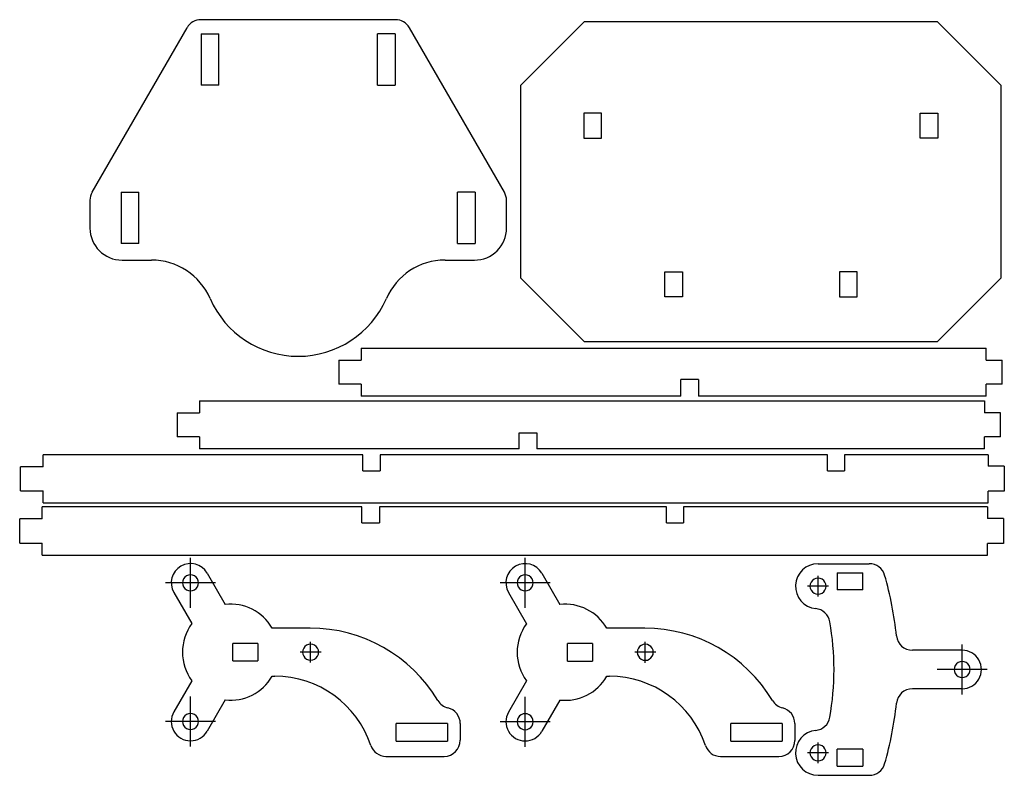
# Model space of a CAD drawing. Extents: x 89 to 396, y 84 to 320.
import ezdxf

# ---------------------------------------------------------------- set-up
doc = ezdxf.new("R2010")
doc.units = 0
doc.layers.get('0').update_dxf_attribs({"linetype": 'CONTINUOUS'})

msp = doc.modelspace()

# ---------------------------------------------------------------- linework, layer by layer
at = {"color": 7}
for points in [[(206.258499, 319.730264), (145.540521, 319.730264)], [(111.569397, 265.890519), (141.210403, 317.230242)], [(240.229636, 265.890519), (210.588622, 317.230242)], [(245.289131, 299.189972), (265.289131, 319.189958)], [(265.289131, 319.189958), (375.28913, 319.189958)], [(395.289146, 299.189972), (375.28913, 319.189958)], [(145.649503, 315.278094), (145.649503, 299.278104)], [(145.649503, 315.278094), (151.149502, 315.278094)], [(151.149502, 299.278104), (151.149502, 315.278094)], [(200.649512, 299.278104), (200.649512, 315.278094)], [(206.149511, 315.278094), (200.649512, 315.278094)], [(206.149511, 315.278094), (206.149511, 299.278104)], [(151.149502, 299.278104), (145.649503, 299.278104)], [(200.649512, 299.278104), (206.149511, 299.278104)], [(245.289131, 299.189972), (245.289131, 239.189959)], [(395.289146, 239.189959), (395.289146, 299.189972)], [(265.039131, 290.589982), (265.039131, 282.789933)], [(270.539131, 290.589982), (265.039131, 290.589982)], [(270.539131, 282.789933), (270.539131, 290.589982)], [(265.039131, 282.789933), (270.539131, 282.789933)], [(120.6495, 265.932164), (120.6495, 249.932149)], [(120.6495, 265.932164), (126.1495, 265.932164)], [(126.1495, 249.932149), (126.1495, 265.932164)], [(225.649512, 249.932149), (225.649512, 265.932164)], [(231.149512, 265.932164), (225.649512, 265.932164)], [(231.149512, 265.932164), (231.149512, 249.932149)], [(110.899525, 263.390524), (110.899525, 254.730262)], [(240.899511, 254.730262), (240.899511, 263.390524)], [(126.1495, 249.932149), (120.6495, 249.932149)], [(225.649512, 249.932149), (231.149512, 249.932149)], [(120.899505, 244.730255), (130.073747, 244.730255)], [(221.72527, 244.730255), (230.899512, 244.730255)], [(344.78913, 241.042149), (344.78913, 233.242153)], [(350.28913, 241.042149), (344.78913, 241.042149)], [(350.28913, 233.242153), (350.28913, 241.042149)], [(395.289146, 239.189959), (375.28913, 219.189973), (265.289131, 219.189973), (245.289131, 239.189959)], [(344.78913, 233.242153), (350.28913, 233.242153)], [(195.587591, 217.304102), (195.587591, 213.55411)], [(195.587591, 217.304102), (390.587606, 217.304102)], [(390.587606, 213.55411), (390.587606, 217.304102)], [(188.587592, 213.55411), (188.587592, 206.054098)], [(188.587592, 213.55411), (195.587591, 213.55411)], [(390.587606, 213.55411), (395.587606, 213.55411)], [(395.587606, 206.054098), (395.587606, 213.55411)], [(195.587591, 206.054098), (188.587592, 206.054098)], [(195.587591, 206.054098), (195.587591, 202.304106)], [(300.837592, 207.505999), (295.337592, 207.505999)], [(295.337592, 202.304106), (295.337592, 207.505999)], [(300.837592, 207.505999), (300.837592, 202.304106)], [(395.587606, 206.054098), (390.587606, 206.054098)], [(390.587606, 202.304106), (390.587606, 206.054098)], [(145.067393, 200.811538), (145.067393, 197.061546)], [(145.067393, 200.811538), (390.067406, 200.811538), (390.067406, 197.061546)], [(295.337592, 202.304106), (195.587591, 202.304106)], [(390.587606, 202.304106), (300.837592, 202.304106)], [(138.067418, 197.061546), (138.067418, 189.561561)], [(138.067418, 197.061546), (145.067393, 197.061546)], [(395.067404, 197.061546), (390.067406, 197.061546)], [(395.067404, 189.561561), (395.067404, 197.061546)], [(244.817405, 190.811558), (250.317405, 190.811558)], [(244.817405, 185.811542), (244.817405, 190.811558)], [(250.317405, 190.811558), (250.317405, 185.811542)], [(145.067393, 189.561561), (138.067418, 189.561561)], [(145.067393, 189.561561), (145.067393, 185.811542)], [(395.067404, 189.561561), (390.067406, 189.561561)], [(390.067406, 185.811542), (390.067406, 189.561561)], [(244.817405, 185.811542), (145.067393, 185.811542)], [(390.067406, 185.811542), (250.317405, 185.811542)], [(96.259573, 180.280613), (96.259573, 184.030605)], [(196.009575, 184.030605), (96.259573, 184.030605)], [(196.009575, 179.030615), (196.009575, 184.030605)], [(341.10958, 184.030605), (201.509574, 184.030605)], [(201.509574, 184.030605), (201.509574, 179.030615)], [(341.10958, 179.030615), (341.10958, 184.030605)], [(391.259573, 184.030605), (346.409568, 184.030605)], [(346.409568, 184.030605), (346.409568, 179.030615)], [(391.259573, 184.030605), (391.259573, 180.430631)], [(96.259573, 180.280613), (89.259571, 180.280613)], [(89.259571, 172.780601), (89.259571, 180.280613)], [(196.009575, 179.030615), (201.509574, 179.030615)], [(341.10958, 179.030615), (346.409568, 179.030615)], [(396.259574, 180.430631), (391.259573, 180.430631)], [(396.259574, 180.430631), (396.259574, 172.630582)], [(89.259571, 172.780601), (96.259573, 172.780601)], [(96.259573, 169.030609), (96.259573, 172.780601)], [(96.259573, 169.030609), (391.259573, 169.030609), (391.259573, 172.630582)], [(396.259574, 172.630582), (391.259573, 172.630582)], [(95.966388, 163.980507), (95.966388, 167.730499)], [(195.716398, 167.730499), (95.966388, 167.730499)], [(195.716398, 162.730483), (195.716398, 167.730499)], [(290.816398, 167.730499), (201.216398, 167.730499)], [(201.216398, 167.730499), (201.216398, 162.730483)], [(290.816398, 162.730483), (290.816398, 167.730499)], [(390.966391, 167.730499), (296.116401, 167.730499)], [(296.116401, 167.730499), (296.116401, 162.730483)], [(390.966391, 167.730499), (390.966391, 164.130525)], [(95.966388, 163.980507), (88.966387, 163.980507)], [(88.966387, 156.480495), (88.966387, 163.980507)], [(395.966392, 164.130525), (390.966391, 164.130525)], [(395.966392, 164.130525), (395.966392, 156.330476)], [(195.716398, 162.730483), (201.216398, 162.730483)], [(290.816398, 162.730483), (296.116401, 162.730483)], [(88.966387, 156.480495), (95.966388, 156.480495)], [(95.966388, 152.730503), (95.966388, 156.480495)], [(95.966388, 152.730503), (390.966391, 152.730503), (390.966391, 156.330476)], [(395.966392, 156.330476), (390.966391, 156.330476)], [(142.269424, 136.273948), (142.269424, 151.873941)], [(246.707634, 136.241616), (246.707634, 151.841582)], [(338.118201, 150.013523), (354.118201, 150.013523)], [(147.465576, 147.073949), (153.091703, 137.329186)], [(251.903786, 147.041591), (257.529928, 137.296854)], [(338.118201, 139.744276), (338.118201, 146.244295)], [(344.068199, 147.163537), (352.1182, 147.163537)], [(344.068199, 147.163537), (344.068199, 141.863483)], [(352.1182, 141.863483), (352.1182, 147.163537)], [(150.06942, 144.073944), (134.469428, 144.073944)], [(254.507635, 144.041586), (238.90763, 144.041586)], [(341.3682, 142.994286), (334.8682, 142.994286)], [(352.1182, 141.863483), (344.068199, 141.863483)], [(137.073272, 141.07394), (142.699399, 131.329177)], [(241.511481, 141.041581), (247.137618, 131.296845)], [(179.59519, 129.923313), (167.759803, 129.923313)], [(284.033394, 129.890955), (272.19802, 129.890955)], [(163.309811, 125.173302), (155.509809, 125.173302)], [(155.509809, 119.673302), (155.509809, 125.173302)], [(163.309811, 125.173302), (163.309811, 119.673302)], [(179.769423, 119.173293), (179.769423, 125.673311)], [(267.748023, 125.14097), (259.948019, 125.14097)], [(259.948019, 119.64097), (259.948019, 125.14097)], [(267.748023, 125.14097), (267.748023, 119.64097)], [(284.207633, 119.140961), (284.207633, 125.640953)], [(383.118201, 123.013508), (367.566824, 123.013508)], [(383.118201, 109.213529), (383.118201, 124.813495)], [(183.019425, 122.423302), (176.519425, 122.423302)], [(287.457631, 122.39097), (280.957634, 122.39097)], [(155.509809, 119.673302), (163.309811, 119.673302)], [(259.948019, 119.64097), (267.748023, 119.64097)], [(390.918203, 117.013525), (375.318197, 117.013525)], [(167.759803, 114.923317), (168.616323, 114.923317)], [(272.19802, 114.890958), (273.054527, 114.890958)], [(142.699399, 113.517427), (137.073272, 103.772664)], [(247.137618, 113.485068), (241.511481, 103.740332)], [(383.118201, 111.013516), (367.566824, 111.013516)], [(142.269424, 92.97269), (142.269424, 108.572656)], [(246.707634, 92.940331), (246.707634, 108.540297)], [(153.091703, 107.517418), (147.465576, 97.772681)], [(257.529928, 107.485086), (251.903786, 97.740323)], [(150.06942, 100.772659), (134.469428, 100.772659)], [(222.457648, 100.173299), (206.457648, 100.173299)], [(206.457648, 94.673299), (206.457648, 100.173299)], [(222.457648, 100.173299), (222.457648, 94.673299)], [(226.457648, 100.193698), (226.457648, 94.923304)], [(254.507635, 100.740327), (238.90763, 100.740327)], [(326.895865, 100.140967), (310.895865, 100.140967)], [(310.895865, 94.640967), (310.895865, 100.140967)], [(326.895865, 100.140967), (326.895865, 94.640967)], [(330.895865, 100.16134), (330.895865, 94.890946)], [(206.457648, 94.673299), (222.457648, 94.673299)], [(310.895865, 94.640967), (326.895865, 94.640967)], [(338.118201, 87.782729), (338.118201, 94.282748)], [(203.274475, 89.923314), (221.457647, 89.923314)], [(307.712684, 89.890956), (325.895864, 89.890956)], [(341.3682, 91.032738), (334.8682, 91.032738)], [(344.068199, 86.863487), (344.068199, 92.163541)], [(352.1182, 92.163541), (344.068199, 92.163541)], [(352.1182, 92.163541), (352.1182, 86.863487)], [(344.068199, 86.863487), (352.1182, 86.863487)], [(338.118201, 84.013528), (354.118201, 84.013528)]]:
    msp.add_lwpolyline(points, dxfattribs=at)
for points in [[(370.03913, 290.589982), (375.53913, 290.589982), (375.53913, 282.789933), (370.03913, 282.789933)], [(290.289131, 233.242153), (290.289131, 241.042149), (295.78913, 241.042149), (295.78913, 233.242153)], [(142.269424, 141.573949)], [(246.707634, 141.541591)], [(338.118201, 140.494291)], [(179.769423, 119.923307)], [(284.207633, 119.890948)], [(383.118201, 114.513504)], [(142.269424, 98.272664)], [(246.707634, 98.240332)], [(338.118201, 88.532743)]]:
    msp.add_lwpolyline(points, close=True, dxfattribs=at)
for points in [[(145.540521, 319.730264), (143.754192, 319.730256), (142.10356, 318.777253), (141.210403, 317.230242)], [(210.588625, 317.230242), (209.695466, 318.777256), (208.044829, 319.73026), (206.258496, 319.730264)], [(111.569397, 265.890519), (111.130556, 265.130424), (110.899525, 264.268205), (110.899525, 263.390524)], [(240.899511, 263.390524), (240.89951, 264.268205), (240.668479, 265.130424), (240.229639, 265.890519)], [(110.899525, 254.730262), (110.899521, 249.207419), (115.376663, 244.730266), (120.899505, 244.730255)], [(237.970581, 247.65919), (239.845945, 249.534555), (240.899512, 252.078096), (240.899511, 254.730262)], [(230.899512, 244.730255), (233.551678, 244.730256), (236.095218, 245.783825), (237.970581, 247.65919)], [(148.404053, 232.730263), (145.223073, 240.018796), (138.02619, 244.730258), (130.073747, 244.730255)], [(221.72527, 244.730255), (213.772829, 244.730256), (206.575948, 240.018794), (203.394969, 232.730263)], [(148.404053, 232.730263), (153.175519, 221.797459), (163.970843, 214.73026), (175.89951, 214.73026)], [(175.89951, 214.73026), (187.828176, 214.73026), (198.623501, 221.797459), (203.394966, 232.730263)], [(147.465576, 147.073949), (145.808564, 149.943367), (142.139264, 150.92637), (139.269694, 149.269621)], [(251.903786, 147.041591), (250.246773, 149.911009), (246.577473, 150.894012), (243.707904, 149.237262)], [(139.269694, 149.269621), (136.400125, 147.612871), (135.416785, 143.943661), (137.073272, 141.07394)], [(243.707904, 149.237262), (240.838334, 147.580513), (239.854995, 143.911303), (241.511481, 141.041581)], [(338.118201, 150.013523), (334.38244, 150.013447), (331.30128, 147.08736), (331.108462, 143.356578)], [(358.9182, 146.413523), (358.295978, 148.546856), (356.340423, 150.013522), (354.118201, 150.013523)], [(140.100183, 145.325391), (139.652487, 144.551154), (139.652487, 143.596735), (140.100183, 142.822497)], [(142.269424, 146.573939), (141.375068, 146.575733), (140.54788, 146.099629), (140.100183, 145.325391)], [(144.438665, 145.325391), (143.990969, 146.099629), (143.163781, 146.575733), (142.269424, 146.573939)], [(144.438665, 142.822497), (144.886362, 143.596735), (144.886362, 144.551154), (144.438665, 145.325391)], [(244.538393, 145.293033), (244.090696, 144.518795), (244.090696, 143.564377), (244.538393, 142.790139)], [(246.707634, 146.541581), (245.813277, 146.543374), (244.986089, 146.067271), (244.538393, 145.293033)], [(248.876875, 145.293033), (248.429178, 146.067271), (247.60199, 146.543374), (246.707634, 146.541581)], [(248.876875, 142.790139), (249.324571, 143.564377), (249.324571, 144.518795), (248.876875, 145.293033)], [(338.118201, 145.494281), (337.223845, 145.496074), (336.396657, 145.019971), (335.94896, 144.245733)], [(340.287442, 144.245733), (339.839746, 145.019971), (339.012558, 145.496074), (338.118201, 145.494281)], [(362.591882, 127.513515), (361.948737, 133.912732), (360.719008, 140.239326), (358.9182, 146.413523)], [(140.100183, 142.822497), (140.54788, 142.04826), (141.375068, 141.572156), (142.269424, 141.573949)], [(142.269424, 141.573949), (143.163781, 141.572156), (143.990969, 142.04826), (144.438665, 142.822497)], [(244.538393, 142.790139), (244.986089, 142.015901), (245.813277, 141.539797), (246.707634, 141.541591)], [(246.707634, 141.541591), (247.60199, 141.539797), (248.429178, 142.015901), (248.876875, 142.790139)], [(331.108462, 143.356578), (330.915643, 139.625796), (333.678733, 136.397659), (337.394582, 136.012461)], [(335.94896, 144.245733), (335.501264, 143.471495), (335.501264, 142.517077), (335.94896, 141.742839)], [(335.94896, 141.742839), (336.396657, 140.968601), (337.223845, 140.492497), (338.118201, 140.494291)], [(338.118201, 140.494291), (339.012558, 140.492497), (339.839746, 140.968601), (340.287442, 141.742839)], [(340.287442, 141.742839), (340.735139, 142.517077), (340.735139, 143.471495), (340.287442, 144.245733)], [(167.759803, 129.923313), (164.777634, 135.088577), (159.018613, 137.996286), (153.091703, 137.329186)], [(272.198013, 129.890955), (269.215844, 135.056214), (263.456829, 137.963923), (257.529923, 137.296828)], [(341.801685, 131.915679), (341.410701, 134.111313), (339.612874, 135.782549), (337.394582, 136.012461)], [(142.699399, 131.329177), (138.792759, 126.034558), (138.792759, 118.812046), (142.699399, 113.517427)], [(219.48085, 107.349381), (211.071067, 121.354904), (195.931623, 129.923316), (179.595187, 129.923313)], [(247.137616, 131.296845), (243.230963, 126.00222), (243.230963, 118.779693), (247.137616, 113.485068)], [(323.919051, 107.317022), (315.509268, 121.322546), (300.369825, 129.890957), (284.033389, 129.890955)], [(341.801685, 102.111345), (343.557041, 111.968586), (343.557041, 122.058439), (341.801685, 131.915679)], [(362.591887, 127.513515), (362.848664, 124.958581), (364.999019, 123.013509), (367.566824, 123.013508)], [(177.600182, 123.674749), (177.152486, 122.900511), (177.152486, 121.946093), (177.600182, 121.171855)], [(179.769423, 124.923297), (178.875067, 124.925091), (178.047879, 124.448987), (177.600182, 123.674749)], [(181.938664, 123.674749), (181.490968, 124.448987), (180.66378, 124.925091), (179.769423, 124.923297)], [(181.938664, 121.171855), (182.386361, 121.946093), (182.386361, 122.900511), (181.938664, 123.674749)], [(282.042561, 123.640961), (281.595978, 122.867456), (281.595978, 121.914458), (282.042561, 121.140952)], [(284.207633, 124.890965), (283.314466, 124.890965), (282.489145, 124.414466), (282.042561, 123.640961)], [(286.372703, 123.640961), (285.92612, 124.414466), (285.1008, 124.890965), (284.207633, 124.890965)], [(286.372703, 121.140953), (286.819287, 121.914458), (286.819287, 122.867456), (286.372703, 123.640961)], [(388.320104, 120.015504), (387.246773, 121.872923), (385.263437, 123.015975), (383.118201, 123.013508)], [(177.600182, 121.171855), (178.047879, 120.397617), (178.875067, 119.921513), (179.769423, 119.923307)], [(179.769423, 119.923307), (180.66378, 119.921513), (181.490968, 120.397617), (181.938664, 121.171855)], [(282.042561, 121.140952), (282.489145, 120.367447), (283.314466, 119.890948), (284.207633, 119.890948)], [(284.207633, 119.890948), (285.1008, 119.890948), (285.92612, 120.367447), (286.372703, 121.140953)], [(388.320104, 114.01152), (389.393435, 115.868939), (389.393435, 118.158085), (388.320104, 120.015504)], [(380.953131, 118.263516), (380.506547, 117.490011), (380.506547, 116.537013), (380.953131, 115.763508)], [(383.118201, 119.51352), (382.225034, 119.51352), (381.399714, 119.037021), (380.953131, 118.263516)], [(385.283272, 118.263516), (384.836688, 119.037021), (384.011368, 119.51352), (383.118201, 119.51352)], [(385.283272, 115.763508), (385.729855, 116.537013), (385.729855, 117.490011), (385.283272, 118.263516)], [(153.091703, 107.517418), (159.018619, 106.850322), (164.777643, 109.758042), (167.759806, 114.923317)], [(198.529871, 93.345752), (194.245976, 106.229737), (182.193832, 114.923319), (168.61632, 114.923317)], [(257.529923, 107.485086), (263.45683, 106.817989), (269.215847, 109.725698), (272.198015, 114.890958)], [(302.968073, 93.313394), (298.684178, 106.197377), (286.632035, 114.89096), (273.054524, 114.890958)], [(380.953131, 115.763508), (381.399714, 114.990003), (382.225034, 114.513504), (383.118201, 114.513504)], [(383.118201, 114.513504), (384.011368, 114.513504), (384.836688, 114.990003), (385.283272, 115.763508)], [(383.118201, 111.013516), (385.263437, 111.011049), (387.246773, 112.154102), (388.320104, 114.01152)], [(367.566824, 111.013516), (364.999019, 111.013515), (362.848664, 109.068443), (362.591887, 106.513509)], [(219.48085, 107.349381), (220.173811, 106.195328), (221.302831, 105.369438), (222.612548, 105.058513)], [(226.457648, 100.193698), (226.457645, 102.510231), (224.866431, 104.523417), (222.61254, 105.058486)], [(323.919059, 107.317022), (324.61202, 106.16297), (325.74104, 105.33708), (327.050757, 105.026154)], [(330.895865, 100.16134), (330.895862, 102.477872), (329.304648, 104.491058), (327.050757, 105.026128)], [(358.9182, 87.613502), (360.719008, 93.787699), (361.948737, 100.114292), (362.591882, 106.513509)], [(137.073272, 103.772664), (135.99832, 101.916055), (135.996449, 99.626777), (137.068365, 97.768413)], [(140.104354, 102.022677), (139.65777, 101.249172), (139.65777, 100.296174), (140.104354, 99.522669)], [(142.269424, 103.272681), (141.376257, 103.272681), (140.550937, 102.796182), (140.104354, 102.022677)], [(144.434495, 102.022677), (143.987911, 102.796182), (143.162591, 103.272681), (142.269424, 103.272681)], [(144.434495, 99.522669), (144.881078, 100.296174), (144.881078, 101.249172), (144.434495, 102.022677)], [(241.511481, 103.740332), (240.439448, 101.88391), (240.439306, 99.596567), (241.511111, 97.740013)], [(244.538393, 101.991774), (244.090696, 101.217537), (244.090696, 100.263118), (244.538393, 99.48888)], [(246.707634, 103.240322), (245.813277, 103.242116), (244.986089, 102.766012), (244.538393, 101.991774)], [(248.876875, 101.991774), (248.429178, 102.766012), (247.60199, 103.242116), (246.707634, 103.240322)], [(248.876875, 99.48888), (249.324571, 100.263118), (249.324571, 101.217537), (248.876875, 101.991774)], [(337.394582, 98.01459), (339.612866, 98.244499), (341.410691, 99.915721), (341.801685, 102.111345)], [(140.104354, 99.522669), (140.550937, 98.749163), (141.376257, 98.272664), (142.269424, 98.272664)], [(142.269424, 98.272664), (143.162591, 98.272664), (143.987911, 98.749163), (144.434495, 99.522669)], [(244.538393, 99.48888), (244.986089, 98.714643), (245.813277, 98.238539), (246.707634, 98.240332)], [(246.707634, 98.240332), (247.60199, 98.238539), (248.429178, 98.714643), (248.876875, 99.48888)], [(137.068365, 97.768413), (138.14028, 95.910049), (140.122856, 94.765412), (142.268204, 94.766293)], [(142.268204, 94.766293), (144.413552, 94.767174), (146.395187, 95.913438), (147.465576, 97.772681)], [(241.511111, 97.740013), (242.582916, 95.883459), (244.563813, 94.739786), (246.707538, 94.73985)], [(246.707538, 94.73985), (248.851263, 94.739914), (250.832092, 95.883705), (251.903786, 97.740323)], [(337.394582, 98.01459), (333.67862, 97.629517), (330.915383, 94.401327), (331.108206, 90.670447)], [(198.529869, 93.345726), (199.209346, 91.302197), (201.120943, 89.923311), (203.274475, 89.923314)], [(221.457647, 89.923314), (224.219067, 89.923314), (226.457642, 92.161884), (226.457648, 94.923304)], [(302.968078, 93.313394), (303.647546, 91.269854), (305.559145, 89.890956), (307.712684, 89.890956)], [(325.895864, 89.890956), (328.657284, 89.890955), (330.895859, 92.129525), (330.895865, 94.890946)], [(335.94896, 92.284185), (335.501264, 91.509948), (335.501264, 90.555529), (335.94896, 89.781291)], [(338.118201, 93.532733), (337.223845, 93.534527), (336.396657, 93.058423), (335.94896, 92.284185)], [(340.287442, 92.284185), (339.839746, 93.058423), (339.012558, 93.534527), (338.118201, 93.532733)], [(340.287442, 89.781291), (340.735139, 90.555529), (340.735139, 91.509948), (340.287442, 92.284185)], [(331.108206, 90.670447), (331.30103, 86.939566), (334.382341, 84.013441), (338.118201, 84.013501)], [(335.94896, 89.781291), (336.396657, 89.007054), (337.223845, 88.53095), (338.118201, 88.532743)], [(338.118201, 88.532743), (339.012558, 88.53095), (339.839746, 89.007054), (340.287442, 89.781291)], [(354.118201, 84.013528), (356.340423, 84.013528), (358.295978, 85.480195), (358.9182, 87.613528)]]:
    msp.add_open_spline(points, degree=3, dxfattribs=at)

doc.saveas('drawing.dxf')
